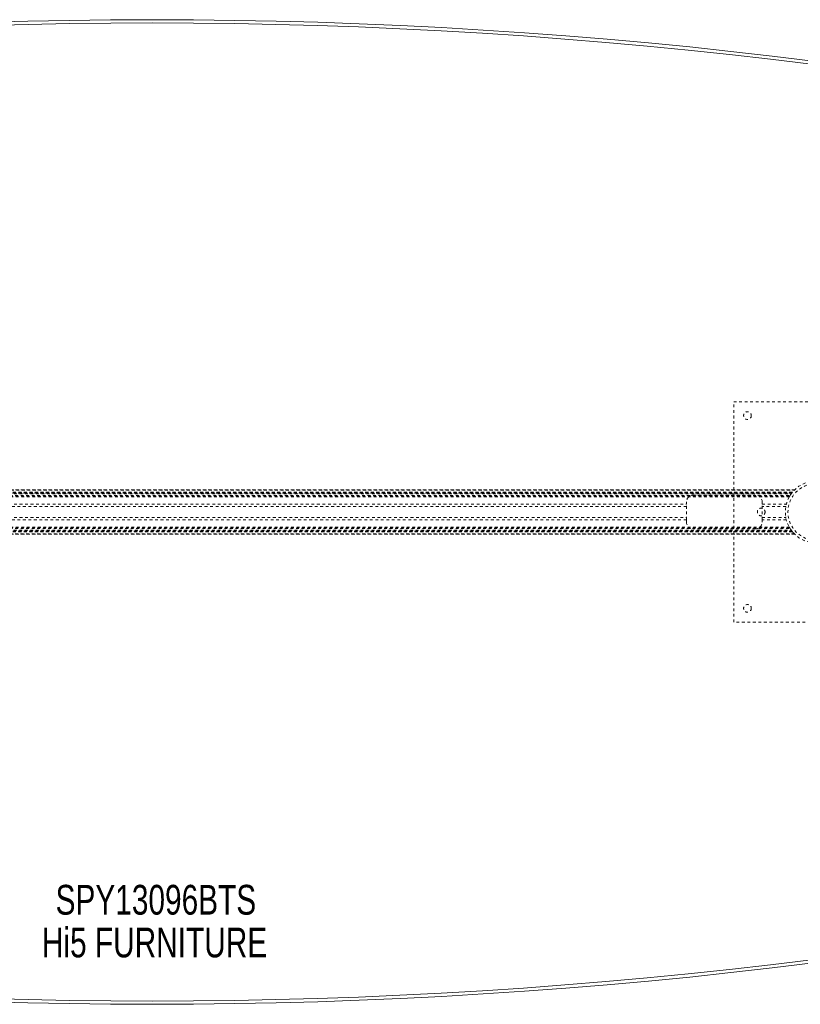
# Model space of a CAD drawing. Header units: inches. Extents: x 17.8 to 113.3, y 44.2 to 80.
# Tile 4 of 6: x 60.8 to 89.1, y 44.2 to 80. Entities that reach past the tile are written whole.
import ezdxf

# ---------------------------------------------------------------- set-up
doc = ezdxf.new("R2010")
doc.units = ezdxf.units.IN
doc.header["$MEASUREMENT"] = 0
doc.linetypes.add('SLD-Dashed', pattern=[0.075, 0.05, -0.025])
doc.linetypes.add('SLD-Solid', pattern=[0])
doc.layers.add('HI5-SYMBOLTEXT', color=5, linetype='SLD-Solid')
doc.styles.add('SLDTEXTSTYLE0', font='TXT', dxfattribs={"width": 0.75})

# ---------------------------------------------------------------- blocks, each defined once
blk = doc.blocks.new('SW_NOTE_0')
at = {"layer": 'HI5-SYMBOLTEXT', "color": 0, "char_height": 1.08, "attachment_point": 1, "style": 'SLDTEXTSTYLE0'}
for s, insert in [('SPY13096BTS', (0, 1.392)), ('Hi5 FURNITURE', (-0.498, -0.16))]:
    blk.add_mtext(s, dxfattribs=dict(at, insert=insert))

msp = doc.modelspace()

# ---------------------------------------------------------------- linework, layer by layer
at = {"color": 7, "linetype": 'SLD-Dashed', "lineweight": 0}
for p, q in [((86.708, 58.081), (86.708, 66.081)), ((86.708, 66.081), (92.708, 66.081)), ((42.244, 62.886), (88.922, 62.886)), ((88.922, 62.886), (42.245, 62.886)), ((42.256, 62.874), (88.91, 62.874)), ((42.327, 62.796), (88.84, 62.796)), ((88.84, 62.796), (42.327, 62.796)), ((88.836, 62.791), (42.331, 62.791)), ((42.334, 62.787), (88.833, 62.787)), ((88.833, 62.787), (42.334, 62.787)), ((88.828, 62.782), (42.338, 62.782)), ((42.346, 62.772), (88.821, 62.772)), ((42.347, 62.771), (88.82, 62.771)), ((88.819, 62.769), (42.348, 62.769)), ((88.817, 62.767), (42.35, 62.767)), ((42.372, 62.737), (88.794, 62.737)), ((42.411, 62.679), (88.756, 62.679)), ((42.426, 62.653), (88.74, 62.653)), ((42.437, 62.636), (88.73, 62.636)), ((85.243, 62.696), (87.493, 62.696)), ((88.756, 62.679), (88.759, 62.683)), ((88.805, 62.751), (88.833, 62.787)), ((88.833, 62.787), (88.817, 62.767)), ((88.836, 62.791), (88.84, 62.796)), ((88.922, 62.886), (88.922, 62.885)), ((46.173, 62.362), (84.993, 62.362)), ((84.993, 62.278), (46.173, 62.278)), ((84.993, 62.362), (84.993, 62.446)), ((84.993, 61.799), (84.993, 62.362)), ((87.743, 62.446), (87.743, 62.362)), ((87.743, 61.799), (87.743, 62.362)), ((87.743, 62.362), (88.619, 62.362)), ((88.601, 62.278), (87.743, 62.278)), ((46.173, 61.883), (84.993, 61.883)), ((87.743, 61.883), (88.601, 61.883)), ((42.426, 61.508), (88.74, 61.508)), ((42.437, 61.525), (88.73, 61.525)), ((84.993, 61.799), (46.173, 61.799)), ((84.993, 61.716), (84.993, 61.799)), ((88.619, 61.799), (87.743, 61.799)), ((87.743, 61.799), (87.743, 61.716)), ((42.243, 61.275), (88.923, 61.275)), ((88.922, 61.275), (42.244, 61.275)), ((42.245, 61.275), (88.922, 61.275)), ((88.91, 61.288), (42.256, 61.288)), ((42.327, 61.366), (88.84, 61.366)), ((88.84, 61.365), (42.327, 61.365)), ((42.331, 61.37), (88.836, 61.37)), ((42.332, 61.372), (88.835, 61.372)), ((88.833, 61.374), (42.334, 61.374)), ((42.334, 61.374), (88.833, 61.374)), ((88.823, 61.386), (42.343, 61.386)), ((88.82, 61.39), (42.347, 61.39)), ((42.348, 61.392), (88.819, 61.392)), ((42.35, 61.394), (88.817, 61.394)), ((42.366, 61.417), (88.8, 61.417)), ((42.411, 61.482), (88.756, 61.482)), ((87.493, 61.466), (85.243, 61.466)), ((88.817, 61.394), (88.833, 61.374)), ((88.835, 61.372), (88.821, 61.389)), ((88.835, 61.372), (88.84, 61.366)), ((88.84, 61.365), (88.836, 61.37)), ((92.708, 58.081), (86.708, 58.081))]:
    msp.add_line(p, q, dxfattribs=at)
at = {"color": 7, "linetype": 'SLD-Dashed', "lineweight": 0, "flags": 128}
for points in [[(88.6, 62.274), (88.6, 62.277), (88.601, 62.278)], [(88.601, 61.883), (88.599, 61.894), (88.598, 61.902)], [(88.801, 61.416), (88.801, 61.416), (88.8, 61.417)]]:
    msp.add_lwpolyline(points, dxfattribs=at)
at = {"color": 7, "linetype": 'SLD-Dashed', "lineweight": 0}
for centre, radius in [((87.208, 65.581), 0.14), ((89.708, 62.081), 1.125), ((89.708, 62.081), 1.03), ((87.708, 62.081), 0.14), ((87.208, 58.581), 0.14)]:
    msp.add_circle(centre, radius, dxfattribs=at)
at = {"color": 7, "linetype": 'SLD-Solid', "lineweight": 15}
for centre, radius, start, end in [((65.583, -113.05), 193.005, 75.67613, 104.32387), ((65.583, -113.05), 192.887, 75.70338, 104.29662), ((65.583, -113.05), 192.887, 75.70338, 104.29662), ((65.583, 237.211), 193.005, 255.67613, 284.32387), ((65.583, 237.211), 192.887, 255.70338, 284.29662), ((65.583, 237.211), 192.887, 255.70338, 284.29662)]:
    msp.add_arc(centre, radius, start, end, dxfattribs=at)
at = {"color": 7, "linetype": 'SLD-Dashed', "lineweight": 0}
for centre, radius, start, end in [((85.243, 62.446), 0.25, 90, 180), ((87.493, 62.446), 0.25, 0, 90), ((89.721, 62.073), 1.14, 147.8816, 150.4075), ((89.709, 62.08), 1.125, 142.2649, 149.382), ((89.715, 62.074), 1.134, 134.3118, 135.1768), ((85.243, 61.716), 0.25, 180, 270), ((87.493, 61.716), 0.25, 270, 360), ((89.713, 62.083), 1.13, 209.5815, 212.1294), ((89.694, 62.07), 1.107, 216.1574, 218.1454), ((89.683, 62.058), 1.092, 217.6141, 225.7632)]:
    msp.add_arc(centre, radius, start, end, dxfattribs=at)

# ---------------------------------------------------------------- block references
at = {"layer": 'HI5-SYMBOLTEXT', "color": 5}
msp.add_blockref('SW_NOTE_0', (62.079, 47.15), dxfattribs=at)

doc.saveas('drawing.dxf')
